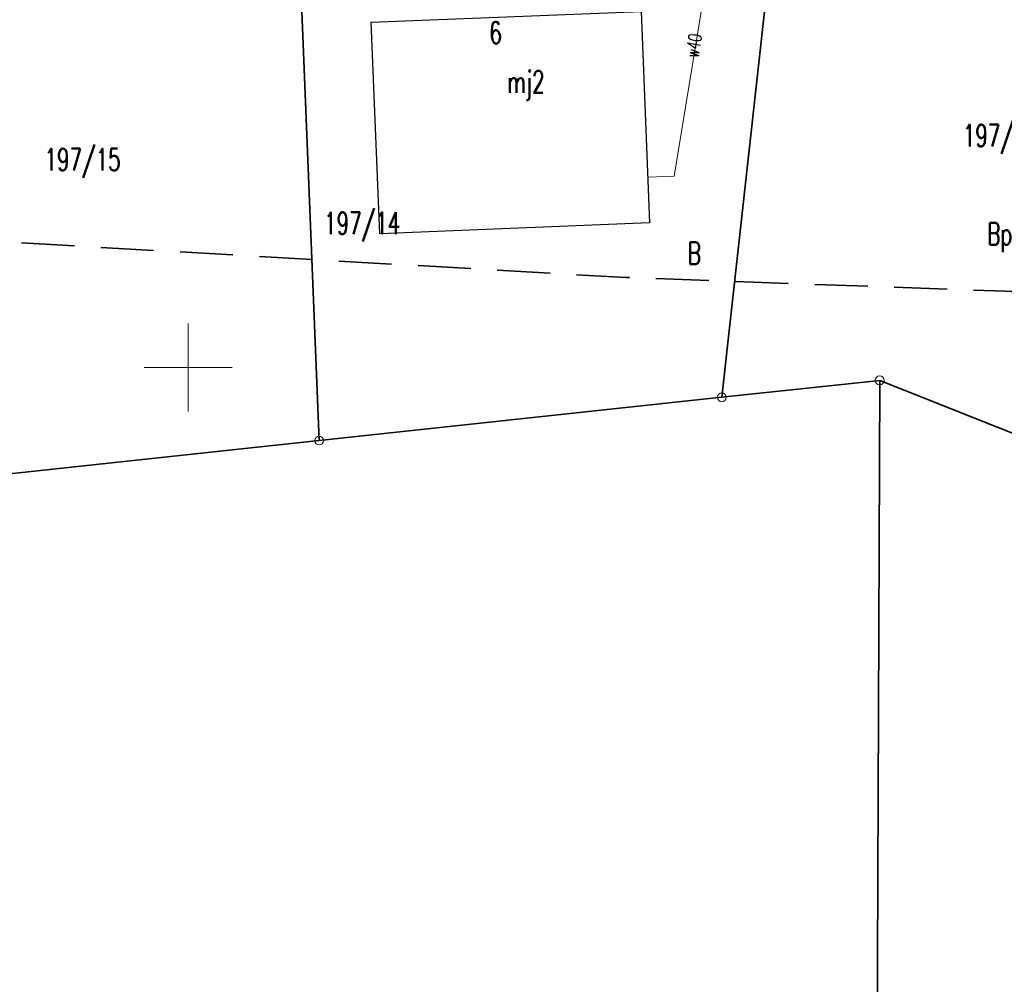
# Model space of a CAD drawing. Header units: metres. Extents: x 6496648 to 6497944, y 5962794 to 5963351.
# Tile 8 of 88: x 6496790 to 6496846, y 5963065 to 5963120. Entities that reach past the tile are written whole.
import ezdxf

# ---------------------------------------------------------------- set-up
doc = ezdxf.new("R2010")
doc.units = ezdxf.units.M
doc.header["$MEASUREMENT"] = 0
doc.linetypes.add('L_0_04', pattern=[1.5, 1, -0.5])
doc.layers.get('0').update_dxf_attribs({"color": 8, "linetype": 'CONTINUOUS', "lineweight": 13})
for name, color, linetype, lineweight in [('210_OZNACZENIE_UzYTKU', 8, 'CONTINUOUS', 13), ('211_NR_DZIAlKI', 7, 'CONTINUOUS', 25), ('218_GRANICA_UzYTKU', 8, 'CONTINUOUS', 13), ('219_LINIA_GRANICY', 3, 'CONTINUOUS', 35), ('238_PUNKT_ADRESOWY_BUDYNKU', 8, 'CONTINUOUS', 13), ('312_BUDYNEK__POWIERZCHNIA_', 8, 'CONTINUOUS', 30), ('312_NUMER_EWIDENCYJNY_BUDYNKU_ATR124', 8, 'CONTINUOUS', 13), ('PRZEWoD_WODOCIaGOWY__LINIA_', 5, 'CONTINUOUS', 13), ('PRZEWoD_WODOCIaGOWY__LINIA__ATR1', 5, 'CONTINUOUS', 13), ('siatka', 8, 'CONTINUOUS', 13), ('ZAKRES', 190, 'L_0_04', 35)]:
    doc.layers.add(name, color=color, linetype=linetype, lineweight=lineweight)
doc.styles.get("Standard").update_dxf_attribs({"font": 'simplex.shx'})

# ---------------------------------------------------------------- blocks, each defined once
blk = doc.blocks.new('GRT')
at = {"color": 0, "linetype": 'Continuous', "lineweight": 18}
blk.add_circle((0, 0), 0.5, dxfattribs=at)

msp = doc.modelspace()

# ---------------------------------------------------------------- linework, layer by layer
at = {"layer": '218_GRANICA_UzYTKU', "flags": 128}
for points in [[(6496833.24, 5963125.49), (6496830.23, 5963098.31)], [(6496807.42, 5963095.86), (6496806.27, 5963124.43)], [(6496830.23, 5963098.31), (6496839.17, 5963099.27)], [(6496839.17, 5963099.27), (6496851.2, 5963094.48)], [(6496807.42, 5963095.86), (6496830.23, 5963098.31)], [(6496779.52, 5963092.86), (6496807.42, 5963095.86)]]:
    msp.add_lwpolyline(points, dxfattribs=at)
at = {"layer": '219_LINIA_GRANICY', "flags": 128}
for points in [[(6496833.24, 5963125.49), (6496830.23, 5963098.31)], [(6496807.42, 5963095.86), (6496806.27, 5963124.43)], [(6496839.17, 5963099.27), (6496830.23, 5963098.31)], [(6496838.72, 5962986.51), (6496839.17, 5963099.27)], [(6496851.2, 5963094.48), (6496839.17, 5963099.27)], [(6496830.23, 5963098.31), (6496807.42, 5963095.86)], [(6496807.42, 5963095.86), (6496779.52, 5963092.86)]]:
    msp.add_lwpolyline(points, dxfattribs=at)
at = {"layer": '312_BUDYNEK__POWIERZCHNIA_', "flags": 128}
for points in [[(6496810.37, 5963119.57), (6496825.66, 5963120.18)], [(6496825.66, 5963120.18), (6496826.14, 5963108.19)], [(6496810.85, 5963107.58), (6496810.37, 5963119.57)], [(6496826.14, 5963108.19), (6496810.85, 5963107.58)]]:
    msp.add_lwpolyline(points, dxfattribs=at)
at = {"layer": 'PRZEWoD_WODOCIaGOWY__LINIA_', "flags": 128}
msp.add_lwpolyline([(6496826.04, 5963110.79), (6496827.53, 5963110.85), (6496829.88, 5963125.23), (6496830.19, 5963126.77)], dxfattribs=at)
at = {"layer": 'siatka', "flags": 128}
for points in [[(6496800, 5963097.5), (6496800, 5963102.5)], [(6496797.5, 5963100), (6496802.5, 5963100)]]:
    msp.add_lwpolyline(points, dxfattribs=at)
at = {"layer": 'ZAKRES', "ltscale": 3, "flags": 128}
msp.add_lwpolyline([(6497692.5, 5963219.5), (6497716, 5963186.5), (6497672.2, 5963172.1), (6497502, 5963111.8), (6497349, 5963052), (6497312.6, 5963038.4), (6497228.6, 5963030.4), (6497133.5, 5963045.2), (6496948.4, 5963119.5), (6496936.6, 5963083.2), (6496927.9, 5963075.7), (6496873, 5963095.9), (6496849.7, 5963104.2), (6496824.8, 5963105.1), (6496784.8, 5963107.4), (6496786.6, 5963174.3), (6496788.5, 5963184), (6496695.2, 5963217.9), (6496711.8, 5963253.1), (6496961, 5963151.5), (6497143.1, 5963082.8), (6497228.1, 5963066.8), (6497302.3, 5963072), (6497492.1, 5963142.6)], close=True, dxfattribs=at)

# ---------------------------------------------------------------- block references
at = {"xscale": 0.5, "yscale": 0.5, "zscale": 0.5}
for p in [(6496839.17, 5963099.27), (6496830.23, 5963098.31), (6496807.42, 5963095.86)]:
    msp.add_blockref('GRT', p, dxfattribs=at)

# ---------------------------------------------------------------- texts
at = {"layer": '210_OZNACZENIE_UzYTKU', "width": 0.66}
for s, p in [('Bp', (6496845.27, 5963106.95)), ('B', (6496828.3, 5963105.85))]:
    msp.add_text(s, height=1.25, dxfattribs=at).set_placement(p)
at = {"layer": '211_NR_DZIAlKI', "width": 0.66}
for s, p in [('197/13', (6496843.88, 5963112.52)), ('197/15', (6496791.86, 5963111.16)), ('197/14', (6496807.7, 5963107.55))]:
    msp.add_text(s, height=1.25, dxfattribs=at).set_placement(p)
at = {"layer": '238_PUNKT_ADRESOWY_BUDYNKU', "width": 0.66}
msp.add_text('9', height=1.25, rotation=-177.7, dxfattribs=at).set_placement((6496817.74, 5963119.61))
at = {"layer": '312_NUMER_EWIDENCYJNY_BUDYNKU_ATR124', "width": 0.66}
msp.add_text('mj2', height=1.25, dxfattribs=at).set_placement((6496818.07, 5963115.56))
at = {"layer": 'PRZEWoD_WODOCIaGOWY__LINIA__ATR1', "width": 0.66}
msp.add_text('w40', height=0.75, rotation=80.7, dxfattribs=at).set_placement((6496828.9, 5963117.54))

doc.saveas('drawing.dxf')
